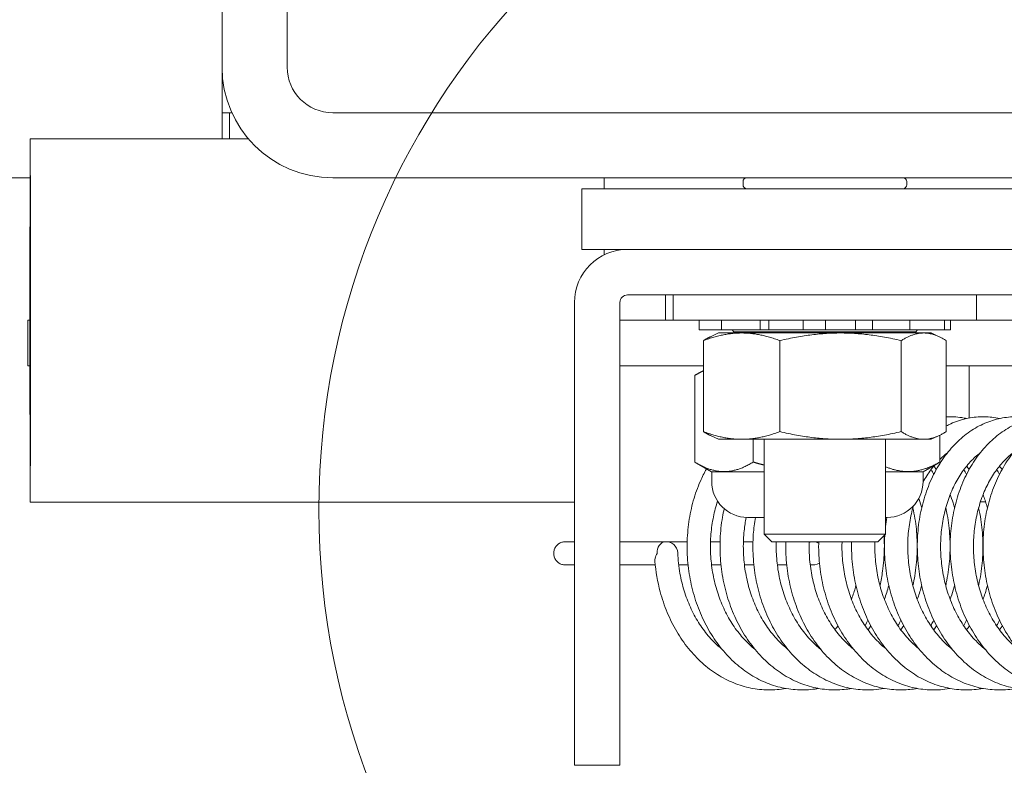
# Model space of a CAD drawing. Header units: inches. Extents: x 15 to 411, y 12 to 253.
# Tile 51 of 88: x 316.67 to 318.7, y 71.63 to 73.17. Entities that reach past the tile are written whole.
import ezdxf

# ---------------------------------------------------------------- set-up
doc = ezdxf.new("R2010")
doc.units = ezdxf.units.IN
doc.header["$LTSCALE"] = 25
doc.header["$MEASUREMENT"] = 0
doc.layers.get('0').update_dxf_attribs({"lineweight": 0})
for name, color, linetype, lineweight in [('Detail Boundary (ANSI)', 7, 'Continuous', 5), ('Dimension (ANSI)', 7, 'Continuous', 5), ('Hatch (ANSI)', 7, 'Continuous', 5), ('Visible (ANSI)', 7, 'Continuous', 5)]:
    doc.layers.add(name, color=color, linetype=linetype, lineweight=lineweight)
doc.styles.add('ROMANS', font='tahoma.ttf')
doc.dimstyles.new('Default (ANSI)', dxfattribs={"dimscale": 25, "dimtxt": 0.07, "dimasz": 0.07, "dimexe": 0.125, "dimexo": 0.0625, "dimgap": 0.031496, "dimtad": 0, "dimtih": 1, "dimtoh": 1, "dimrnd": 1e-08, "dimzin": 0, "dimdsep": 46, "dimtxsty": 'ROMANS', "dimblk": 'Filled-1', "dimcen": 0.09, "dimdle": 0.393701, "dimclrd": 256, "dimclre": 256, "dimclrt": 256, "dimadec": 0, "dimazin": 0, "dimtfac": 0.928571, "dimtofl": 0, "dimtmove": 0, "dimatfit": 3, "dimfxl": 0, "dimtolj": 1, "dimtzin": 0, "dimlwd": -1, "dimlwe": -1, "dimarcsym": 0})

# ---------------------------------------------------------------- blocks, each defined once
blk = doc.blocks.new('Filled-1')
at = {"color": 0}
for p, q in [((0, 0), (-1, 0.1786)), ((-1, 0.1786), (-1, -0.1786)), ((-1, 0), (0, 0)), ((-1, -0.1786), (0, 0))]:
    blk.add_line(p, q, dxfattribs=at)
at = {"color": 0, "flags": 128}
blk.add_lwpolyline([(-1, -0.1786), (0, 0)], dxfattribs=at)
at = {"color": 0}
blk.add_solid([(-1, -0.1786), (0, 0), (-1, 0.1786), (-1, -0.1786)], dxfattribs=at)
blk = doc.blocks.new('*D15')
at = {"layer": 'Defpoints', "color": 0}
for p in [(319.8634, 72.9739), (317.8411, 66.8399), (329.7059, 66.8399)]:
    blk.add_point(p, dxfattribs=at)
at = {"layer": 'Dimension (ANSI)'}
for p, q in [((329.7059, 74.7239), (329.7059, 76.4739)), ((321.4259, 72.9739), (332.8309, 72.9739)), ((319.4036, 66.8399), (332.8309, 66.8399)), ((329.7059, 65.0899), (329.7059, 63.3399))]:
    blk.add_line(p, q, dxfattribs=at)
at = {"layer": 'Dimension (ANSI)', "xscale": 1.75000000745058, "yscale": 1.75000000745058, "zscale": 1.75000000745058}
for p, rotation in [((329.7059, 72.9739), 270), ((329.7059, 66.8399), 90)]:
    blk.add_blockref('Filled-1', p, dxfattribs=dict(at, rotation=rotation))
at = {"layer": 'Dimension (ANSI)', "insert": (329.7059, 69.9069), "char_height": 1.75, "attachment_point": 5, "style": 'ROMANS'}
blk.add_mtext('\\A1;6.1', dxfattribs=at)
blk = doc.blocks.new('*D31')
at = {"layer": 'Defpoints', "color": 0}
for p in [(317.0911, 86.2008), (317.0911, 73.6121), (320.0911, 72.7461)]:
    blk.add_point(p, dxfattribs=at)
at = {"layer": 'Dimension (ANSI)'}
for p, q in [((317.0911, 75.1746), (317.0911, 89.3258)), ((320.0911, 74.3086), (320.0911, 89.3258)), ((315.3411, 86.2008), (313.5911, 86.2008)), ((321.8411, 86.2008), (324.6878, 86.2008))]:
    blk.add_line(p, q, dxfattribs=at)
at = {"layer": 'Dimension (ANSI)', "xscale": 1.75000000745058, "yscale": 1.75000000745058, "zscale": 1.75000000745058}
blk.add_blockref('Filled-1', (317.0911, 86.2008), dxfattribs=at)
at = {"layer": 'Dimension (ANSI)', "xscale": 1.75000000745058, "yscale": 1.75000000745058, "zscale": 1.75000000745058, "rotation": 180}
blk.add_blockref('Filled-1', (320.0911, 86.2008), dxfattribs=at)
at = {"layer": 'Dimension (ANSI)', "insert": (327.7047, 86.2008), "char_height": 1.75, "attachment_point": 5, "style": 'ROMANS'}
blk.add_mtext('\\A1;3.00', dxfattribs=at)
blk = doc.blocks.new('2dDetail0')
at = {"layer": 'Detail Boundary (ANSI)'}
blk.add_circle((12.753708, 2.886249), 0.062093, dxfattribs=at)

msp = doc.modelspace()

# ---------------------------------------------------------------- hatches: boundary and pattern name
at = {"layer": 'Hatch (ANSI)'}
h = msp.add_hatch(dxfattribs=at)
h.set_pattern_fill('ANSI31', color=256, scale=25, style=0)
edge = h.paths.add_edge_path()
edge.add_ellipse((246.56885, 72.74612), major_axis=(0, 0.22775), ratio=1, start_angle=0, end_angle=90)
edge.add_line((246.3411, 72.74612), (246.3411, 61.13912))
edge.add_ellipse((246.63135, 61.13912), major_axis=(-0.29025, 0), ratio=1, start_angle=0, end_angle=90)
edge.add_line((246.63135, 60.84887), (319.80085, 60.84887))
edge.add_ellipse((319.80085, 61.13912), major_axis=(0, -0.29025), ratio=1, start_angle=0, end_angle=90)
edge.add_line((320.0911, 61.13912), (320.0911, 72.74612))
edge.add_ellipse((319.86335, 72.74612), major_axis=(0.22775, 0), ratio=1, start_angle=0, end_angle=90)
edge.add_line((319.86335, 72.97387), (317.31885, 72.97387))
edge.add_ellipse((317.31885, 73.06762), major_axis=(0, -0.09375), ratio=1, start_angle=270, end_angle=360, ccw=False)
edge.add_line((317.2251, 73.06762), (317.2251, 73.61212))
edge.add_ellipse((317.31885, 73.61212), major_axis=(-0.09375, 0), ratio=1, start_angle=270, end_angle=360, ccw=False)
edge.add_line((317.31885, 73.70587), (317.7161, 73.70587))
edge.add_line((317.7161, 73.70587), (317.7161, 73.83987))
edge.add_line((317.7161, 73.83987), (317.31885, 73.83987))
edge.add_ellipse((317.31885, 73.61212), major_axis=(0, 0.22775), ratio=1, start_angle=0, end_angle=90)
edge.add_line((317.0911, 73.61212), (317.0911, 73.06762))
edge.add_ellipse((317.31885, 73.06762), major_axis=(-0.22775, 0), ratio=1, start_angle=0, end_angle=90)
edge.add_line((317.31885, 72.83987), (319.86335, 72.83987))
edge.add_ellipse((319.86335, 72.74612), major_axis=(0, 0.09375), ratio=1, start_angle=270, end_angle=360, ccw=False)
edge.add_line((319.9571, 72.74612), (319.9571, 61.13912))
edge.add_ellipse((319.80085, 61.13912), major_axis=(0.15625, 0), ratio=1, start_angle=270, end_angle=360, ccw=False)
edge.add_line((319.80085, 60.98287), (300.41953, 60.98287))
edge.add_line((300.41953, 60.98287), (300.24275, 60.98287))
edge.add_line((300.24275, 60.98287), (294.93945, 60.98287))
edge.add_line((294.93945, 60.98287), (294.76267, 60.98287))
edge.add_line((294.76267, 60.98287), (272.54453, 60.98287))
edge.add_line((272.54453, 60.98287), (272.36775, 60.98287))
edge.add_line((272.36775, 60.98287), (267.06445, 60.98287))
edge.add_line((267.06445, 60.98287), (266.88767, 60.98287))
edge.add_line((266.88767, 60.98287), (246.63135, 60.98287))
edge.add_ellipse((246.63135, 61.13912), major_axis=(0, -0.15625), ratio=1, start_angle=270, end_angle=360, ccw=False)
edge.add_line((246.4751, 61.13912), (246.4751, 72.74612))
edge.add_ellipse((246.56885, 72.74612), major_axis=(-0.09375, 0), ratio=1, start_angle=270, end_angle=360, ccw=False)
edge.add_line((246.56885, 72.83987), (247.86335, 72.83987))
edge.add_ellipse((247.86335, 73.06762), major_axis=(0, -0.22775), ratio=1, start_angle=0, end_angle=90)
edge.add_line((248.0911, 73.06762), (248.0911, 73.61212))
edge.add_ellipse((247.86335, 73.61212), major_axis=(0.22775, 0), ratio=1, start_angle=0, end_angle=90)
edge.add_line((247.86335, 73.83987), (247.4661, 73.83987))
edge.add_line((247.4661, 73.83987), (247.4661, 73.70587))
edge.add_line((247.4661, 73.70587), (247.86335, 73.70587))
edge.add_ellipse((247.86335, 73.61212), major_axis=(0, 0.09375), ratio=1, start_angle=270, end_angle=360, ccw=False)
edge.add_line((247.9571, 73.61212), (247.9571, 73.06762))
edge.add_ellipse((247.86335, 73.06762), major_axis=(0.09375, 0), ratio=1, start_angle=270, end_angle=360, ccw=False)
edge.add_line((247.86335, 72.97387), (247.48835, 72.97387))
edge.add_line((247.48835, 72.97387), (246.86335, 72.97387))
edge.add_line((246.86335, 72.97387), (246.56885, 72.97387))

# ---------------------------------------------------------------- linework, layer by layer
at = {"layer": 'Visible (ANSI)'}
for p, q in [((317.0911, 73.61212), (317.0911, 73.06762)), ((317.2251, 73.06762), (317.2251, 73.61212)), ((317.0911, 73.06762), (317.0911, 72.91973)), ((317.0911, 72.97387), (317.10673, 72.97387)), ((317.10673, 72.97387), (317.11129, 72.97387)), ((317.10673, 72.91973), (317.10673, 72.97387)), ((319.86335, 72.97387), (317.31885, 72.97387)), ((316.69616, 72.91973), (317.14565, 72.91973)), ((316.69586, 72.83987), (316.65749, 72.83987)), ((317.31885, 72.83987), (319.86335, 72.83987)), ((318.1636, 72.82537), (318.1636, 72.83187)), ((318.5006, 72.82537), (318.5006, 72.83187)), ((317.8321, 72.81737), (317.8321, 72.69237)), ((319.5821, 72.81737), (317.8321, 72.81737)), ((317.8321, 72.69237), (319.5821, 72.69237)), ((319.5666, 72.69237), (317.92595, 72.69237)), ((317.92595, 72.59862), (319.5666, 72.59862)), ((318.0041, 72.54662), (318.0041, 72.59862)), ((318.0196, 72.59862), (318.0196, 72.54662)), ((318.6446, 72.59862), (318.6446, 72.54662)), ((317.8166, 71.81737), (317.8166, 72.58302)), ((317.91035, 72.58302), (317.91035, 71.81737)), ((316.6916, 72.54662), (316.69568, 72.54662)), ((316.6916, 72.54662), (316.6916, 72.45287)), ((317.91035, 72.54662), (318.0196, 72.54662)), ((318.6446, 72.54662), (318.0196, 72.54662)), ((318.07361, 72.54662), (318.07361, 72.52662)), ((318.11952, 72.54662), (318.11952, 72.52662)), ((318.1988, 72.54662), (318.1988, 72.52662)), ((318.21703, 72.54662), (318.21703, 72.52662)), ((318.28717, 72.54662), (318.28717, 72.52662)), ((318.33318, 72.52662), (318.33318, 72.54662)), ((318.39485, 72.54662), (318.39485, 72.52662)), ((318.43006, 72.52662), (318.43006, 72.54662)), ((318.50726, 72.54662), (318.50726, 72.52662)), ((318.5781, 72.54662), (318.5781, 72.52662)), ((318.59059, 72.54662), (318.59059, 72.52662)), ((318.6446, 72.54662), (318.7696, 72.54662)), ((318.07383, 72.52662), (318.07361, 72.52662)), ((318.07383, 72.52662), (318.07604, 72.52662)), ((318.09876, 72.52662), (318.07604, 72.52662)), ((318.09876, 72.52662), (318.11952, 72.52662)), ((318.12386, 72.52662), (318.11952, 72.52662)), ((318.12386, 72.52662), (318.13319, 72.52662)), ((318.16129, 72.52662), (318.13319, 72.52662)), ((318.14461, 72.52288), (318.14114, 72.52662)), ((318.16129, 72.52662), (318.1988, 72.52662)), ((318.21703, 72.52662), (318.1988, 72.52662)), ((318.22969, 72.52662), (318.21703, 72.52662)), ((318.22969, 72.52662), (318.24364, 72.52662)), ((318.26959, 72.52662), (318.24364, 72.52662)), ((318.26959, 72.52662), (318.28717, 72.52662)), ((318.33318, 72.52662), (318.28717, 72.52662)), ((318.33318, 72.52662), (318.34023, 72.52662)), ((318.36296, 72.52662), (318.34023, 72.52662)), ((318.36296, 72.52662), (318.3778, 72.52662)), ((318.39485, 72.52662), (318.3778, 72.52662)), ((318.43006, 72.52662), (318.39485, 72.52662)), ((318.43006, 72.52662), (318.45986, 72.52662)), ((318.48796, 72.52662), (318.45986, 72.52662)), ((318.48796, 72.52662), (318.4997, 72.52662)), ((318.50726, 72.52662), (318.4997, 72.52662)), ((318.50726, 72.52662), (318.54525, 72.52662)), ((318.51959, 72.52288), (318.52306, 72.52662)), ((318.5712, 72.52662), (318.54525, 72.52662)), ((318.5712, 72.52662), (318.57671, 72.52662)), ((318.5781, 72.52662), (318.57671, 72.52662)), ((318.59059, 72.52662), (318.5781, 72.52662)), ((318.11335, 72.52022), (318.09687, 72.51254)), ((318.55085, 72.52022), (318.11335, 72.52022)), ((318.51959, 72.52288), (318.14461, 72.52288)), ((318.14461, 72.52022), (318.14461, 72.52288)), ((318.51959, 72.52022), (318.51959, 72.52288)), ((318.55085, 72.52022), (318.56733, 72.51254)), ((318.0822, 72.50441), (318.0822, 72.31703)), ((318.23936, 72.50441), (318.23936, 72.31703)), ((318.48926, 72.50441), (318.48926, 72.31703)), ((318.582, 72.31703), (318.582, 72.50441)), ((316.6957, 72.45287), (316.6916, 72.45287)), ((318.0822, 72.45287), (317.91035, 72.45287)), ((318.83061, 72.45287), (318.582, 72.45287)), ((318.6291, 72.45287), (318.6291, 72.345)), ((318.06411, 72.43271), (318.06411, 72.25429)), ((318.0822, 72.4432), (318.06756, 72.43475)), ((318.11335, 72.30122), (318.09687, 72.30891)), ((318.55085, 72.30122), (318.56733, 72.30891)), ((318.56909, 72.30975), (318.56909, 72.25429)), ((318.55085, 72.30122), (318.11335, 72.30122)), ((318.1848, 72.30122), (318.1848, 72.25429)), ((318.2071, 72.10557), (318.2071, 72.30122)), ((318.4571, 72.10557), (318.4571, 72.30122)), ((318.09896, 72.23412), (318.06756, 72.25225)), ((318.53424, 72.23412), (318.56564, 72.25225)), ((318.09896, 72.23412), (318.2071, 72.23412)), ((318.09917, 72.21437), (318.09917, 72.23412)), ((318.4571, 72.23412), (318.53424, 72.23412)), ((318.53417, 72.21437), (318.53417, 72.23412)), ((318.6291, 72.23924), (318.6291, 72.23889)), ((316.69616, 72.1717), (317.8166, 72.1717)), ((318.66298, 72.17262), (318.65242, 72.17262)), ((318.2071, 72.14037), (318.17317, 72.14037)), ((318.46017, 72.14037), (318.4571, 72.14037)), ((318.2071, 72.10557), (318.4571, 72.10557)), ((318.2228, 72.08987), (318.2071, 72.10557)), ((318.4414, 72.08987), (318.4571, 72.10557)), ((317.79789, 72.09032), (317.8166, 72.09032)), ((318.00362, 72.09032), (317.91035, 72.09032)), ((318.00671, 72.09032), (318.04869, 72.09032)), ((318.09671, 72.09032), (318.11639, 72.09032)), ((318.16441, 72.09032), (318.18408, 72.09032)), ((318.4414, 72.08987), (318.2228, 72.08987)), ((317.8166, 72.04242), (317.79789, 72.04242)), ((317.98288, 72.04242), (317.91035, 72.04242)), ((318.05057, 72.04242), (318.03119, 72.04242)), ((318.11826, 72.04242), (318.09888, 72.04242)), ((318.18595, 72.04242), (318.16657, 72.04242)), ((318.25365, 72.04242), (318.23426, 72.04242)), ((318.30808, 72.04242), (318.30195, 72.04242)), ((317.8166, 71.62987), (317.8166, 71.81737)), ((317.91035, 71.81737), (317.91035, 71.62987)), ((317.8166, 71.62987), (317.91035, 71.62987))]:
    msp.add_line(p, q, dxfattribs=at)
for centre, radius, start, end in [((317.31885, 73.06762), 0.22775, 180, 270), ((317.31885, 73.06762), 0.09375, 180, 270), ((318.1716, 72.83187), 0.008, 90, 180), ((318.4926, 72.83187), 0.008, 0, 90), ((318.1716, 72.82537), 0.008, 180, 270), ((318.4926, 72.82537), 0.008, 270, 0), ((317.92595, 72.58302), 0.10935, 90, 180), ((317.92595, 72.58302), 0.0156, 90, 180), ((318.17317, 72.21437), 0.074, 180, 270), ((318.46017, 72.21437), 0.074, 270, 0), ((318.00517, 72.06637), 0.024, 2.39814, 95.67045)]:
    msp.add_arc(centre, radius, start, end, dxfattribs=at)
for major_axis in [(0, -0.37402), (0, -0.16142)]:
    msp.add_ellipse((316.69616, 72.54571), major_axis=major_axis, ratio=0.0012735, dxfattribs=at)
for centre, major_axis, ratio, start_param, end_param in [((317.87726, 72.54571), (0, -0.37402), 0.0012735, 2.383762, 2.475896), ((317.87726, 72.54571), (0, -0.37402), 0.0012735, 1.9413366, 1.9737294), ((318.00517, 72.06637), (-0.00237, 0.02388), 0.7588299, 0, 1.4955923), ((318.30808, 72.06637), (0, 0.02395), 0.9852971, 0.1942101, 0.3610679), ((318.30808, 72.06637), (0, 0.02395), 0.9852971, 5.7832316, 6.0889752), ((318.30808, 72.06637), (0, 0.02395), 0.9852971, 2.8743649, 3.7183163)]:
    msp.add_ellipse(centre, major_axis=major_axis, ratio=ratio, start_param=start_param, end_param=end_param, dxfattribs=at)
for points, weights in [([(318.0822, 72.50441), (318.16078, 72.53387), (318.23936, 72.50441)], [1, 1.15470053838, 1]), ([(318.09687, 72.51254), (318.0898, 72.50924), (318.0822, 72.50441)], [1.03838962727, 1.02245385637, 1]), ([(318.23936, 72.50441), (318.36431, 72.53387), (318.48926, 72.50441)], [1, 1.15470053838, 1]), ([(318.48926, 72.50441), (318.53563, 72.53387), (318.582, 72.50441)], [1, 1.15470053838, 1]), ([(318.0822, 72.44231), (318.07346, 72.43836), (318.06411, 72.43271)], [1.03673668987, 1.02135442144, 1.00016401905]), ([(318.0822, 72.31703), (318.0898, 72.31221), (318.09687, 72.30891)], [1, 1.02245385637, 1.03838962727]), ([(318.23936, 72.31703), (318.16078, 72.28758), (318.0822, 72.31703)], [1, 1.15470053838, 1]), ([(318.48926, 72.31703), (318.36431, 72.28758), (318.23936, 72.31703)], [1, 1.15470053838, 1]), ([(318.582, 72.31703), (318.53563, 72.28758), (318.48926, 72.31703)], [1, 1.15470053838, 1]), ([(318.06411, 72.25429), (318.12446, 72.21786), (318.1848, 72.25429)], [1.00014442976, 1.1547635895, 1.00014440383]), ([(318.1848, 72.25429), (318.19618, 72.251), (318.2071, 72.2483)], [1.00014440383, 1.0123714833, 1.02266476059]), ([(318.4571, 72.24471), (318.51119, 72.22225), (318.56909, 72.25429)], [1.03662795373, 1.13363447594, 1.00014440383]), ([(318.56909, 72.25429), (318.56735, 72.25324), (318.56564, 72.25225)], [1.00014440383, 1.0040133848, 1.00768874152])]:
    msp.add_rational_spline(points, weights, degree=2, dxfattribs=at)
for points, knots in [([(318.79309, 71.78816), (318.78493, 71.78669), (318.77671, 71.78575), (318.75639, 71.78476), (318.74427, 71.78533), (318.72026, 71.78877), (318.70837, 71.79164), (318.68502, 71.79962), (318.67357, 71.80475), (318.65136, 71.81718), (318.64061, 71.8245), (318.62006, 71.84116), (318.61028, 71.85054), (318.59195, 71.87109), (318.58342, 71.88229), (318.56784, 71.9062), (318.5608, 71.91892), (318.54839, 71.94554), (318.54303, 71.95944), (318.5341, 71.98804), (318.53053, 72.00273), (318.52528, 72.03255), (318.52359, 72.04766), (318.5221, 72.07792), (318.52231, 72.09307), (318.52461, 72.12301), (318.5267, 72.13781), (318.53271, 72.16669), (318.53663, 72.18076), (318.54619, 72.20783), (318.55183, 72.22081), (318.56471, 72.24534), (318.57193, 72.25689), (318.58776, 72.27819), (318.59635, 72.28795), (318.61463, 72.3054), (318.62431, 72.3131), (318.64442, 72.32621), (318.65484, 72.33165), (318.67609, 72.34015), (318.6869, 72.34325), (318.70864, 72.3471), (318.71955, 72.34789), (318.74011, 72.34723), (318.74975, 72.34602), (318.75924, 72.34394)], [29.7013189, 29.7013189, 29.7013189, 29.7013189, 29.8061206, 29.8061206, 29.9595249, 29.9595249, 30.1132972, 30.1132972, 30.2687587, 30.2687587, 30.4266468, 30.4266468, 30.5869829, 30.5869829, 30.7492716, 30.7492716, 30.9128479, 30.9128479, 31.0771426, 31.0771426, 31.2417796, 31.2417796, 31.4065561, 31.4065561, 31.5713803, 31.5713803, 31.7362026, 31.7362026, 31.9009433, 31.9009433, 32.0654059, 32.0654059, 32.229167, 32.229167, 32.3914735, 32.3914735, 32.5512728, 32.5512728, 32.7075704, 32.7075704, 32.8601059, 32.8601059, 33.0098474, 33.0098474, 33.1427266, 33.1427266, 33.1427266, 33.1427266]), ([(318.582, 72.34742), (318.5926, 72.34796), (318.60324, 72.34742), (318.61714, 72.3453), (318.62051, 72.34468), (318.62386, 72.34394)], [45.51639052, 45.51639052, 45.51639052, 45.51639052, 45.6622271, 45.6622271, 45.70908596, 45.70908596, 45.70908596, 45.70908596]), ([(318.582, 72.32864), (318.58504, 72.33022), (318.5881, 72.33171), (318.60161, 72.33779), (318.61236, 72.34138), (318.63404, 72.34621), (318.64496, 72.34749), (318.66672, 72.34774), (318.67756, 72.34674), (318.68934, 72.34441), (318.69045, 72.34418), (318.69155, 72.34394)], [38.91243316, 38.91243316, 38.91243316, 38.91243316, 38.95808351, 38.95808351, 39.1113761, 39.1113761, 39.26156651, 39.26156651, 39.41048612, 39.41048612, 39.42590749, 39.42590749, 39.42590749, 39.42590749]), ([(318.86078, 71.78816), (318.8501, 71.78623), (318.8393, 71.78522), (318.81641, 71.78503), (318.80433, 71.78609), (318.78042, 71.79049), (318.7686, 71.79384), (318.74545, 71.80277), (318.73413, 71.80838), (318.71222, 71.82172), (318.70165, 71.82949), (318.68152, 71.84701), (318.67198, 71.85679), (318.6542, 71.8781), (318.64596, 71.88965), (318.63102, 71.91419), (318.62432, 71.92719), (318.61262, 71.95429), (318.60763, 71.96839), (318.59946, 71.9973), (318.59629, 72.01212), (318.59182, 72.04209), (318.59053, 72.05724), (318.58985, 72.0875), (318.59046, 72.10261), (318.59355, 72.13239), (318.59603, 72.14706), (318.60281, 72.17562), (318.6071, 72.1895), (318.61739, 72.21608), (318.62338, 72.2288), (318.63691, 72.2527), (318.64444, 72.26389), (318.66083, 72.28443), (318.66968, 72.29378), (318.6884, 72.31034), (318.69826, 72.31758), (318.71868, 72.32973), (318.72921, 72.33468), (318.75061, 72.34219), (318.76147, 72.34481), (318.78323, 72.34769), (318.79414, 72.348), (318.81235, 72.34661), (318.81968, 72.34553), (318.82694, 72.34394)], [23.4181248, 23.4181248, 23.4181248, 23.4181248, 23.5553629, 23.5553629, 23.7087193, 23.7087193, 23.8627529, 23.8627529, 24.0186897, 24.0186897, 24.1771149, 24.1771149, 24.3379155, 24.3379155, 24.500531, 24.500531, 24.6643002, 24.6643002, 24.8286919, 24.8286919, 24.9933705, 24.9933705, 25.1581623, 25.1581623, 25.3229901, 25.3229901, 25.4878042, 25.4878042, 25.6525084, 25.6525084, 25.8168681, 25.8168681, 25.9803969, 25.9803969, 26.142268, 26.142268, 26.3013974, 26.3013974, 26.4568849, 26.4568849, 26.6087073, 26.6087073, 26.7580919, 26.7580919, 26.8595372, 26.8595372, 26.8595372, 26.8595372]), ([(318.92848, 71.78816), (318.92725, 71.78794), (318.92602, 71.78773), (318.91279, 71.78561), (318.90065, 71.78483), (318.87645, 71.78561), (318.86441, 71.78716), (318.84062, 71.79252), (318.82889, 71.79635), (318.80596, 71.80623), (318.79477, 71.81229), (318.77319, 71.82654), (318.76282, 71.83475), (318.74314, 71.85311), (318.73385, 71.86329), (318.71663, 71.88533), (318.7087, 71.89722), (318.69441, 71.92235), (318.68806, 71.93562), (318.67709, 71.96316), (318.67247, 71.97745), (318.66508, 72.00665), (318.6623, 72.02157), (318.65863, 72.05166), (318.65774, 72.06684), (318.65785, 72.09706), (318.65886, 72.1121), (318.66274, 72.14169), (318.66561, 72.15623), (318.67315, 72.18443), (318.67781, 72.19809), (318.6888, 72.22417), (318.69514, 72.23659), (318.70931, 72.25984), (318.71714, 72.27067), (318.73407, 72.29041), (318.74316, 72.29934), (318.7623, 72.315), (318.77233, 72.32177), (318.79301, 72.33294), (318.80363, 72.3374), (318.81983, 72.34231), (318.8252, 72.34365), (318.83061, 72.3447)], [17.1349353, 17.1349353, 17.1349353, 17.1349353, 17.1506928, 17.1506928, 17.3045683, 17.3045683, 17.4579449, 17.4579449, 17.6122958, 17.6122958, 17.7687342, 17.7687342, 17.9276906, 17.9276906, 18.0889292, 18.0889292, 18.2518412, 18.2518412, 18.4157796, 18.4157796, 18.5802535, 18.5802535, 18.7449661, 18.7449661, 18.9097699, 18.9097699, 19.0745994, 19.0745994, 19.2394014, 19.2394014, 19.4040591, 19.4040591, 19.5682945, 19.5682945, 19.731554, 19.731554, 19.8929399, 19.8929399, 20.0513565, 20.0513565, 20.2060313, 20.2060313, 20.2814427, 20.2814427, 20.2814427, 20.2814427]), ([(318.56909, 72.26016), (318.56937, 72.26043), (318.56965, 72.26071), (318.5746, 72.26552), (318.57942, 72.26967), (318.58436, 72.27343)], [38.66013344, 38.66013344, 38.66013344, 38.66013344, 38.66650471, 38.66650471, 38.77313831, 38.77313831, 38.77313831, 38.77313831]), ([(318.66152, 71.86934), (318.65522, 71.87439), (318.64912, 71.87994), (318.63567, 71.89377), (318.6285, 71.90237), (318.61526, 71.92087), (318.60918, 71.93075), (318.59826, 71.95158), (318.5934, 71.96251), (318.58503, 71.98518), (318.5815, 71.99691), (318.57587, 72.02086), (318.57376, 72.03309), (318.57099, 72.05773), (318.57034, 72.07014), (318.57049, 72.09482), (318.5713, 72.1071), (318.57433, 72.13117), (318.57656, 72.14298), (318.58234, 72.16582), (318.5859, 72.17686), (318.59422, 72.19788), (318.59899, 72.20787), (318.60958, 72.22657), (318.61541, 72.23527), (318.62796, 72.25122), (318.63468, 72.25845), (318.64509, 72.26789), (318.64854, 72.27076), (318.65205, 72.27342)], [30.4209986, 30.4209986, 30.4209986, 30.4209986, 30.5427592, 30.5427592, 30.700827, 30.700827, 30.8573845, 30.8573845, 31.013163, 31.013163, 31.1685961, 31.1685961, 31.3239031, 31.3239031, 31.4791705, 31.4791705, 31.6344177, 31.6344177, 31.7896523, 31.7896523, 31.9449287, 31.9449287, 32.1004274, 32.1004274, 32.256572, 32.256572, 32.4141974, 32.4141974, 32.4899501, 32.4899501, 32.4899501, 32.4899501]), ([(318.72921, 71.86934), (318.72131, 71.87567), (318.71373, 71.88279), (318.69914, 71.89873), (318.69217, 71.9076), (318.67936, 71.92659), (318.67351, 71.9367), (318.66307, 71.95792), (318.65846, 71.96903), (318.65061, 71.99199), (318.64735, 72.00384), (318.64227, 72.02798), (318.64044, 72.04027), (318.63824, 72.06497), (318.63787, 72.07738), (318.63859, 72.10199), (318.63968, 72.1142), (318.64326, 72.13809), (318.64576, 72.14977), (318.65205, 72.1723), (318.65586, 72.18315), (318.66465, 72.20376), (318.66964, 72.21351), (318.68063, 72.2317), (318.68665, 72.24013), (318.69954, 72.2555), (318.70642, 72.26243), (318.71562, 72.2702), (318.71767, 72.27185), (318.71974, 72.27343)], [24.1378072, 24.1378072, 24.1378072, 24.1378072, 24.2905281, 24.2905281, 24.4482285, 24.4482285, 24.6045872, 24.6045872, 24.7602724, 24.7602724, 24.9156689, 24.9156689, 25.0709643, 25.0709643, 25.2262274, 25.2262274, 25.381471, 25.381471, 25.5367068, 25.5367068, 25.6920067, 25.6920067, 25.8475878, 25.8475878, 26.0039392, 26.0039392, 26.1619985, 26.1619985, 26.2067706, 26.2067706, 26.2067706, 26.2067706]), ([(318.53415, 72.21279), (318.53909, 72.22198), (318.54452, 72.23057), (318.55267, 72.2416), (318.55504, 72.24463), (318.55748, 72.24754)], [38.35938616, 38.35938616, 38.35938616, 38.35938616, 38.50925918, 38.50925918, 38.5687269, 38.5687269, 38.5687269, 38.5687269]), ([(318.69155, 72.24595), (318.6916, 72.24589), (318.69165, 72.24583), (318.69347, 72.2436), (318.6952, 72.24137), (318.6969, 72.23909)], [46.265016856, 46.265016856, 46.265016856, 46.265016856, 46.266254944, 46.266254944, 46.30981594, 46.30981594, 46.30981594, 46.30981594]), ([(318.31924, 71.78816), (318.31681, 71.78772), (318.31438, 71.78733), (318.29991, 71.78529), (318.28777, 71.78475), (318.2636, 71.78599), (318.25157, 71.78777), (318.22786, 71.79359), (318.21617, 71.79765), (318.19335, 71.80797), (318.18223, 71.81425), (318.16082, 71.82893), (318.15053, 71.83734), (318.13108, 71.8561), (318.12192, 71.86646), (318.10497, 71.88884), (318.09719, 71.90088), (318.08322, 71.92629), (318.07703, 71.93967), (318.06641, 71.96742), (318.06197, 71.98178), (318.05494, 72.01111), (318.05235, 72.02607), (318.04906, 72.05621), (318.04836, 72.07139), (318.04886, 72.10158), (318.05005, 72.11659), (318.05431, 72.14607), (318.05736, 72.16054), (318.06525, 72.18856), (318.07008, 72.20211), (318.07958, 72.22375), (318.08377, 72.23217), (318.08833, 72.24026)], [73.6836051, 73.6836051, 73.6836051, 73.6836051, 73.7148338, 73.7148338, 73.8685933, 73.8685933, 74.0220033, 74.0220033, 74.1765228, 74.1765228, 74.3332063, 74.3332063, 74.4924108, 74.4924108, 74.6538475, 74.6538475, 74.8168897, 74.8168897, 74.9809005, 74.9809005, 75.1454087, 75.1454087, 75.3101353, 75.3101353, 75.4749439, 75.4749439, 75.6397734, 75.6397734, 75.804568, 75.804568, 75.9691996, 75.9691996, 76.0800007, 76.0800007, 76.0800007, 76.0800007]), ([(318.59001, 72.18724), (318.59215, 72.18184), (318.59413, 72.17629), (318.59706, 72.16712), (318.59811, 72.16357), (318.5991, 72.15998)], [59.16184144, 59.16184144, 59.16184144, 59.16184144, 59.2417197, 59.2417197, 59.29110263, 59.29110263, 59.29110263, 59.29110263]), ([(318.6577, 72.18724), (318.66065, 72.17979), (318.6633, 72.17207), (318.66602, 72.16275), (318.66641, 72.16137), (318.66679, 72.15998)], [52.87865685, 52.87865685, 52.87865685, 52.87865685, 52.98881313, 52.98881313, 53.0079172, 53.0079172, 53.0079172, 53.0079172]), ([(318.18767, 71.86934), (318.18438, 71.87198), (318.18114, 71.87476), (318.17003, 71.88493), (318.16248, 71.89302), (318.14845, 71.91057), (318.14196, 71.92001), (318.13017, 71.94004), (318.12486, 71.95062), (318.11553, 71.97268), (318.11151, 71.98415), (318.10486, 72.0077), (318.10223, 72.01978), (318.09841, 72.04425), (318.09723, 72.05663), (318.09632, 72.08137), (318.0966, 72.09373), (318.09859, 72.11811), (318.10031, 72.13012), (318.10498, 72.15281), (318.10785, 72.16352), (318.11128, 72.17381)], [74.4032904, 74.4032904, 74.4032904, 74.4032904, 74.4670222, 74.4670222, 74.6258851, 74.6258851, 74.7828894, 74.7828894, 74.9388869, 74.9388869, 75.0944108, 75.0944108, 75.2497482, 75.2497482, 75.4050255, 75.4050255, 75.5602797, 75.5602797, 75.7155164, 75.7155164, 75.8617903, 75.8617903, 75.8617903, 75.8617903]), ([(318.59383, 71.86934), (318.58914, 71.8731), (318.58455, 71.87714), (318.57233, 71.88896), (318.56495, 71.89729), (318.55128, 71.91529), (318.54498, 71.92494), (318.53359, 71.94535), (318.52849, 71.9561), (318.5196, 71.97844), (318.51581, 71.99004), (318.50963, 72.01379), (318.50724, 72.02594), (318.50391, 72.0505), (318.50297, 72.0629), (318.50255, 72.08763), (318.50308, 72.09995), (318.50556, 72.1242), (318.50751, 72.13612), (318.5114, 72.1532), (318.51281, 72.15864), (318.51436, 72.16398)], [36.7041825, 36.7041825, 36.7041825, 36.7041825, 36.7948938, 36.7948938, 36.9533693, 36.9533693, 37.1101532, 37.1101532, 37.2660412, 37.2660412, 37.421519, 37.421519, 37.5768406, 37.5768406, 37.7321129, 37.7321129, 37.8873639, 37.8873639, 38.042599, 38.042599, 38.1167013, 38.1167013, 38.1167013, 38.1167013]), ([(318.52532, 72.17928), (318.52559, 72.17853), (318.52585, 72.17778), (318.52805, 72.17146), (318.52981, 72.16578), (318.53141, 72.15998)], [65.483791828, 65.483791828, 65.483791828, 65.483791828, 65.494612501, 65.494612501, 65.57428942, 65.57428942, 65.57428942, 65.57428942]), ([(318.38693, 71.78816), (318.38197, 71.78727), (318.37698, 71.78657), (318.35993, 71.78486), (318.34779, 71.78481), (318.32368, 71.78703), (318.3117, 71.78929), (318.28814, 71.79606), (318.27655, 71.8006), (318.25398, 71.81185), (318.24302, 71.8186), (318.22197, 71.83416), (318.2119, 71.84301), (318.19293, 71.86257), (318.18404, 71.87331), (318.16768, 71.89639), (318.16022, 71.90874), (318.14693, 71.9347), (318.14111, 71.94832), (318.13123, 71.97646), (318.12717, 71.99099), (318.12092, 72.02055), (318.11873, 72.03559), (318.11624, 72.06581), (318.11594, 72.08098), (318.11723, 72.11108), (318.11883, 72.12601), (318.12237, 72.14658), (318.12354, 72.15248), (318.12487, 72.15831)], [67.4004274, 67.4004274, 67.4004274, 67.4004274, 67.4642088, 67.4642088, 67.6177701, 67.6177701, 67.7712994, 67.7712994, 67.9262092, 67.9262092, 68.0834199, 68.0834199, 68.2431366, 68.2431366, 68.4049689, 68.4049689, 68.5682646, 68.5682646, 68.7324128, 68.7324128, 68.8969845, 68.8969845, 69.0617361, 69.0617361, 69.226553, 69.226553, 69.3913809, 69.3913809, 69.4584419, 69.4584419, 69.4584419, 69.4584419]), ([(318.25537, 71.86934), (318.25046, 71.87327), (318.24567, 71.87751), (318.23328, 71.8896), (318.22593, 71.89796), (318.21232, 71.91603), (318.20605, 71.92571), (318.19471, 71.94617), (318.18965, 71.95695), (318.18083, 71.97934), (318.17707, 71.99095), (318.17096, 72.01473), (318.16861, 72.0269), (318.16535, 72.05146), (318.16445, 72.06387), (318.16411, 72.08859), (318.16468, 72.10091), (318.16693, 72.1223), (318.16833, 72.13146), (318.17013, 72.14044)], [68.1201076, 68.1201076, 68.1201076, 68.1201076, 68.2149785, 68.2149785, 68.3733971, 68.3733971, 68.530149, 68.530149, 68.6860214, 68.6860214, 68.8414926, 68.8414926, 68.9968121, 68.9968121, 69.1520837, 69.1520837, 69.3073342, 69.3073342, 69.4262939, 69.4262939, 69.4262939, 69.4262939]), ([(318.45463, 71.78816), (318.44713, 71.78681), (318.43958, 71.7859), (318.41994, 71.78474), (318.40782, 71.78518), (318.38379, 71.78836), (318.37188, 71.79111), (318.34848, 71.79884), (318.337, 71.80385), (318.31471, 71.81603), (318.30391, 71.82323), (318.28326, 71.83967), (318.27341, 71.84894), (318.25495, 71.86929), (318.24634, 71.88039), (318.2306, 71.90413), (318.22347, 71.91678), (318.21088, 71.94327), (318.20542, 71.95711), (318.19628, 71.98561), (318.19262, 72.00028), (318.18716, 72.03004), (318.18536, 72.04514), (318.18367, 72.0754), (318.18377, 72.09055), (318.18563, 72.11728), (318.18703, 72.12892), (318.18899, 72.14037)], [61.1172462, 61.1172462, 61.1172462, 61.1172462, 61.2135172, 61.2135172, 61.3669455, 61.3669455, 61.520659, 61.520659, 61.6760008, 61.6760008, 61.8337475, 61.8337475, 61.9939576, 61.9939576, 62.1561553, 62.1561553, 62.3196766, 62.3196766, 62.4839432, 62.4839432, 62.6485678, 62.6485678, 62.8133397, 62.8133397, 62.9781627, 62.9781627, 63.1072234, 63.1072234, 63.1072234, 63.1072234]), ([(318.51323, 72.15998), (318.51364, 72.15823), (318.51403, 72.15648), (318.51752, 72.14033), (318.51971, 72.12557), (318.52223, 72.09568), (318.52255, 72.08054), (318.52128, 72.05028), (318.5197, 72.03514), (318.51604, 72.01347), (318.51471, 72.00676), (318.51319, 72.00012)], [71.90681626, 71.90681626, 71.90681626, 71.90681626, 71.92693197, 71.92693197, 72.09166367, 72.09166367, 72.25648404, 72.25648404, 72.42130943, 72.42130943, 72.49566976, 72.49566976, 72.49566976, 72.49566976]), ([(318.58092, 72.15998), (318.58203, 72.15522), (318.58304, 72.15041), (318.58667, 72.13103), (318.58847, 72.11616), (318.59019, 72.08612), (318.59011, 72.07095), (318.58805, 72.0407), (318.58607, 72.02562), (318.58245, 72.00721), (318.58169, 72.00366), (318.58089, 72.00012)], [65.62363036, 65.62363036, 65.62363036, 65.62363036, 65.67850583, 65.67850583, 65.84326775, 65.84326775, 66.00809382, 66.00809382, 66.17291421, 66.17291421, 66.21248394, 66.21248394, 66.21248394, 66.21248394]), ([(318.64861, 72.15998), (318.65043, 72.1522), (318.65197, 72.1443), (318.65557, 72.12165), (318.65698, 72.10668), (318.65791, 72.07653), (318.65742, 72.06135), (318.65456, 72.03116), (318.65218, 72.01615), (318.64877, 72.00097), (318.64868, 72.00055), (318.64858, 72.00012)], [59.34044456, 59.34044456, 59.34044456, 59.34044456, 59.43008946, 59.43008946, 59.59487435, 59.59487435, 59.7597033, 59.7597033, 59.92451662, 59.92451662, 59.9292985, 59.9292985, 59.9292985, 59.9292985]), ([(318.45388, 72.10235), (318.45443, 72.09327), (318.45464, 72.08414), (318.45426, 72.05987), (318.45308, 72.0447), (318.44955, 72.01975), (318.44773, 72.00987), (318.4455, 72.00012)], [78.40521426, 78.40521426, 78.40521426, 78.40521426, 78.50487436, 78.50487436, 78.66970281, 78.66970281, 78.77885483, 78.77885483, 78.77885483, 78.77885483]), ([(318.7254, 71.78816), (318.71977, 71.78715), (318.71411, 71.78638), (318.69637, 71.7848), (318.68424, 71.78488), (318.66014, 71.78735), (318.64819, 71.78974), (318.62466, 71.79676), (318.6131, 71.80142), (318.5906, 71.81292), (318.57968, 71.81979), (318.55873, 71.83558), (318.54873, 71.84454), (318.52988, 71.86431), (318.52107, 71.87515), (318.50487, 71.8984), (318.4975, 71.91083), (318.48439, 71.93694), (318.47866, 71.95062), (318.46897, 71.97886), (318.46502, 71.99342), (318.45898, 72.02304), (318.45689, 72.0381), (318.45461, 72.06833), (318.45441, 72.0835), (318.45526, 72.10034), (318.45536, 72.10215), (318.45548, 72.10395)], [35.9845027, 35.9845027, 35.9845027, 35.9845027, 36.0568276, 36.0568276, 36.2103475, 36.2103475, 36.3639191, 36.3639191, 36.5189386, 36.5189386, 36.6762896, 36.6762896, 36.8361379, 36.8361379, 36.9980692, 36.9980692, 37.1614268, 37.1614268, 37.3256079, 37.3256079, 37.4901945, 37.4901945, 37.6549519, 37.6549519, 37.8197706, 37.8197706, 37.8395706, 37.8395706, 37.8395706, 37.8395706]), ([(317.77389, 72.06637), (317.77389, 72.06888), (317.77429, 72.07139), (317.77584, 72.07616), (317.777, 72.07842), (317.77995, 72.08248), (317.78175, 72.08427), (317.78582, 72.08722), (317.78808, 72.08838), (317.79287, 72.08993), (317.79538, 72.09032), (317.79789, 72.09032)], [-3.1415927, -3.1415927, -3.1415927, -3.1415927, -2.8274334, -2.8274334, -2.5132741, -2.5132741, -2.1991149, -2.1991149, -1.8849556, -1.8849556, -1.5707963, -1.5707963, -1.5707963, -1.5707963]), ([(318.32306, 71.86934), (318.31655, 71.87456), (318.31024, 71.88032), (318.29664, 71.89442), (318.28949, 71.90306), (318.27631, 71.92163), (318.27026, 71.93154), (318.2594, 71.95242), (318.25458, 71.96338), (318.24627, 71.98609), (318.24279, 71.99783), (318.23722, 72.02181), (318.23515, 72.03405), (318.23246, 72.0587), (318.23185, 72.07111), (318.23198, 72.08559), (318.23202, 72.08773), (318.23209, 72.08987)], [61.8369235, 61.8369235, 61.8369235, 61.8369235, 61.9628305, 61.9628305, 62.1208469, 62.1208469, 62.2773762, 62.2773762, 62.4331414, 62.4331414, 62.5885691, 62.5885691, 62.7438744, 62.7438744, 62.8991412, 62.8991412, 62.9261255, 62.9261255, 62.9261255, 62.9261255]), ([(318.52232, 71.78816), (318.5123, 71.78635), (318.50218, 71.78535), (318.47996, 71.78493), (318.46787, 71.78586), (318.44393, 71.79001), (318.43209, 71.79324), (318.40889, 71.80192), (318.39753, 71.8074), (318.37554, 71.8205), (318.36492, 71.82815), (318.34468, 71.84545), (318.33508, 71.85512), (318.31715, 71.87623), (318.30884, 71.88769), (318.29372, 71.91207), (318.28693, 71.925), (318.27505, 71.95198), (318.26996, 71.96602), (318.26159, 71.99486), (318.25831, 72.00965), (318.25364, 72.03958), (318.25224, 72.05472), (318.2516, 72.07653), (318.25159, 72.08321), (318.25176, 72.08987)], [54.8340539, 54.8340539, 54.8340539, 54.8340539, 54.9627716, 54.9627716, 55.116134, 55.116134, 55.2700933, 55.2700933, 55.4259024, 55.4259024, 55.5841868, 55.5841868, 55.7448677, 55.7448677, 55.9074003, 55.9074003, 56.0711212, 56.0711212, 56.2354889, 56.2354889, 56.4001573, 56.4001573, 56.5649454, 56.5649454, 56.6377253, 56.6377253, 56.6377253, 56.6377253]), ([(318.39075, 71.86934), (318.38264, 71.87584), (318.37485, 71.88318), (318.36012, 71.89941), (318.35318, 71.90831), (318.34042, 71.92737), (318.33461, 71.9375), (318.32423, 71.95878), (318.31966, 71.96991), (318.31188, 71.99291), (318.30866, 72.00477), (318.30365, 72.02893), (318.30186, 72.04123), (318.29976, 72.06568), (318.29942, 72.07782), (318.29978, 72.08987)], [55.5537348, 55.5537348, 55.5537348, 55.5537348, 55.7105871, 55.7105871, 55.8682413, 55.8682413, 56.0245754, 56.0245754, 56.1802492, 56.1802492, 56.3356414, 56.3356414, 56.4909354, 56.4909354, 56.6429401, 56.6429401, 56.6429401, 56.6429401]), ([(318.59001, 71.78816), (318.58945, 71.78806), (318.5889, 71.78796), (318.57634, 71.78581), (318.5642, 71.78491), (318.54, 71.78543), (318.52794, 71.78685), (318.50412, 71.79196), (318.49237, 71.79566), (318.46938, 71.80529), (318.45815, 71.81124), (318.43649, 71.82525), (318.42606, 71.83334), (318.40626, 71.85148), (318.3969, 71.86156), (318.37953, 71.88341), (318.37152, 71.89521), (318.35706, 71.92019), (318.35062, 71.93339), (318.33945, 71.96082), (318.33474, 71.97505), (318.32714, 72.00418), (318.32425, 72.01908), (318.32037, 72.04915), (318.31938, 72.06432), (318.31932, 72.08292), (318.31936, 72.0864), (318.31945, 72.08987)], [48.5508618, 48.5508618, 48.5508618, 48.5508618, 48.5580398, 48.5580398, 48.7119854, 48.7119854, 48.8653501, 48.8653501, 49.0196124, 49.0196124, 49.1759169, 49.1759169, 49.3347345, 49.3347345, 49.4958607, 49.4958607, 49.6586977, 49.6586977, 49.8225938, 49.8225938, 49.9870475, 49.9870475, 50.1517518, 50.1517518, 50.3165527, 50.3165527, 50.3545399, 50.3545399, 50.3545399, 50.3545399]), ([(318.45844, 71.86934), (318.45698, 71.87051), (318.45553, 71.87171), (318.44596, 71.87985), (318.4382, 71.88761), (318.42372, 71.90455), (318.41698, 71.91371), (318.40468, 71.93323), (318.39909, 71.94358), (318.3892, 71.96524), (318.38489, 71.97653), (318.37763, 71.99981), (318.37469, 72.01178), (318.37024, 72.03609), (318.36873, 72.04844), (318.36734, 72.07051), (318.36718, 72.08022), (318.36747, 72.08987)], [49.2705467, 49.2705467, 49.2705467, 49.2705467, 49.2988375, 49.2988375, 49.458257, 49.458257, 49.6155867, 49.6155867, 49.7717503, 49.7717503, 49.9273469, 49.9273469, 50.0827102, 50.0827102, 50.2379954, 50.2379954, 50.3597548, 50.3597548, 50.3597548, 50.3597548]), ([(318.6577, 71.78816), (318.65461, 71.7876), (318.6515, 71.78712), (318.63636, 71.78515), (318.62422, 71.78474), (318.60006, 71.78623), (318.58805, 71.78814), (318.56436, 71.79421), (318.5527, 71.79839), (318.52995, 71.80896), (318.51887, 71.81537), (318.49755, 71.83028), (318.48732, 71.83881), (318.46799, 71.85777), (318.4589, 71.86823), (318.4421, 71.8908), (318.43441, 71.90292), (318.42061, 71.92848), (318.41452, 71.94193), (318.40409, 71.96978), (318.39976, 71.98419), (318.39293, 72.01358), (318.39045, 72.02857), (318.38736, 72.05873), (318.38677, 72.07391), (318.38713, 72.08929), (318.38714, 72.08958), (318.38714, 72.08987)], [42.2676803, 42.2676803, 42.2676803, 42.2676803, 42.3074712, 42.3074712, 42.4611725, 42.4611725, 42.6146074, 42.6146074, 42.769225, 42.769225, 42.9260459, 42.9260459, 43.0853866, 43.0853866, 43.2469301, 43.2469301, 43.4100417, 43.4100417, 43.5740906, 43.5740906, 43.7386166, 43.7386166, 43.9033503, 43.9033503, 44.0681613, 44.0681613, 44.0713545, 44.0713545, 44.0713545, 44.0713545]), ([(318.52614, 71.86934), (318.52306, 71.87181), (318.52002, 71.8744), (318.50909, 71.88432), (318.50152, 71.89237), (318.48744, 71.90985), (318.48092, 71.91926), (318.46906, 71.93923), (318.46372, 71.94978), (318.45433, 71.97179), (318.45027, 71.98325), (318.44355, 72.00677), (318.44088, 72.01884), (318.43699, 72.04328), (318.43576, 72.05566), (318.43498, 72.07533), (318.43495, 72.08262), (318.43516, 72.08987)], [42.9873634, 42.9873634, 42.9873634, 42.9873634, 43.0469228, 43.0469228, 43.2058485, 43.2058485, 43.3628889, 43.3628889, 43.5189046, 43.5189046, 43.6744363, 43.6744363, 43.8297764, 43.8297764, 43.9850546, 43.9850546, 44.0765696, 44.0765696, 44.0765696, 44.0765696]), ([(317.79789, 72.04242), (317.79538, 72.04242), (317.79287, 72.04282), (317.78808, 72.04437), (317.78582, 72.04552), (317.78175, 72.04847), (317.77995, 72.05027), (317.777, 72.05432), (317.77584, 72.05659), (317.77429, 72.06136), (317.77389, 72.06386), (317.77389, 72.06637)], [1.5707963, 1.5707963, 1.5707963, 1.5707963, 1.8849556, 1.8849556, 2.1991149, 2.1991149, 2.5132741, 2.5132741, 2.8274334, 2.8274334, 3.1415927, 3.1415927, 3.1415927, 3.1415927]), ([(317.98692, 72.06637), (317.98689, 72.06633), (317.98686, 72.06628), (317.98489, 72.06288), (317.98347, 72.05952), (317.98219, 72.05423), (317.98197, 72.05217), (317.98213, 72.05031)], [-0.271345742, -0.271345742, -0.271345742, -0.271345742, -0.27073496, -0.27073496, -0.227977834, -0.227977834, -0.198879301, -0.198879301, -0.198879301, -0.198879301]), ([(318.11998, 71.86934), (318.1183, 71.87069), (318.11664, 71.87207), (318.10689, 71.88044), (318.09915, 71.88824), (318.08472, 71.90525), (318.07801, 71.91445), (318.06576, 71.93403), (318.06021, 71.94441), (318.05039, 71.96611), (318.04611, 71.97743), (318.03893, 72.00073), (318.03602, 72.01272), (318.03131, 72.03889), (318.02974, 72.05314), (318.02914, 72.06738)], [80.68647508, 80.68647508, 80.68647508, 80.68647508, 80.71895263, 80.71895263, 80.87830354, 80.87830354, 81.03559256, 81.03559256, 81.19173516, 81.19173516, 81.34732241, 81.34732241, 81.50268228, 81.50268228, 81.68140899, 81.68140899, 81.68140899, 81.68140899]), ([(318.25155, 71.78816), (318.23968, 71.78602), (318.22765, 71.785), (318.20355, 71.78527), (318.19148, 71.78656), (318.16763, 71.79142), (318.15585, 71.795), (318.1328, 71.80437), (318.12154, 71.8102), (318.09979, 71.82397), (318.08931, 71.83195), (318.06939, 71.84987), (318.05997, 71.85984), (318.04244, 71.8815), (318.03436, 71.89321), (318.01972, 71.91804), (318.01319, 71.93117), (318.00183, 71.95848), (317.99702, 71.97267), (317.9876, 72.00774), (317.98392, 72.02896), (317.98213, 72.05031)], [79.966789, 79.966789, 79.966789, 79.966789, 80.1194006, 80.1194006, 80.2727581, 80.2727581, 80.4269354, 80.4269354, 80.5831074, 80.5831074, 80.7417857, 80.7417857, 80.9027975, 80.9027975, 81.0655574, 81.0655574, 81.2294098, 81.2294098, 81.3938422, 81.3938422, 81.6267095, 81.6267095, 81.6267095, 81.6267095]), ([(318.39606, 72.00012), (318.39389, 71.99197), (318.39138, 71.98396), (318.38803, 71.97465), (318.38749, 71.97318), (318.38693, 71.97172)], [78.82527124, 78.82527124, 78.82527124, 78.82527124, 78.93220184, 78.93220184, 78.95241381, 78.95241381, 78.95241381, 78.95241381]), ([(318.53145, 72.00012), (318.5312, 71.9992), (318.53095, 71.99827), (318.52827, 71.98862), (318.52548, 71.98005), (318.52232, 71.97172)], [66.25889984, 66.25889984, 66.25889984, 66.25889984, 66.27102466, 66.27102466, 66.3860445, 66.3860445, 66.3860445, 66.3860445]), ([(318.59914, 72.00012), (318.59828, 71.99689), (318.59736, 71.99368), (318.59447, 71.98413), (318.59234, 71.97786), (318.59001, 71.97172)], [59.97571304, 59.97571304, 59.97571304, 59.97571304, 60.01809011, 60.01809011, 60.10285903, 60.10285903, 60.10285903, 60.10285903]), ([(318.66683, 72.00012), (318.66535, 71.99458), (318.66372, 71.98911), (318.66062, 71.97967), (318.6592, 71.97567), (318.6577, 71.97172)], [53.69252833, 53.69252833, 53.69252833, 53.69252833, 53.76515801, 53.76515801, 53.8196727, 53.8196727, 53.8196727, 53.8196727]), ([(318.35898, 71.91726), (318.35818, 71.91607), (318.35737, 71.91488), (318.35541, 71.91209), (318.35426, 71.91048), (318.35309, 71.9089)], [79.22366754, 79.22366754, 79.22366754, 79.22366754, 79.24336536, 79.24336536, 79.270733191, 79.270733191, 79.270733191, 79.270733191]), ([(318.55617, 71.92892), (318.55569, 71.92793), (318.55522, 71.92695), (318.55329, 71.92304), (318.5518, 71.92013), (318.55027, 71.91726)], [66.490071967, 66.490071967, 66.490071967, 66.490071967, 66.502278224, 66.502278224, 66.538926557, 66.538926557, 66.538926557, 66.538926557]), ([(318.62386, 71.92892), (318.62204, 71.92513), (318.62016, 71.9214), (318.61812, 71.91756), (318.61804, 71.91741), (318.61796, 71.91726)], [60.206885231, 60.206885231, 60.206885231, 60.206885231, 60.253800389, 60.253800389, 60.255742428, 60.255742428, 60.255742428, 60.255742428]), ([(318.69745, 71.91726), (318.69681, 71.91631), (318.69617, 71.91537), (318.69422, 71.91257), (318.69289, 71.91072), (318.69155, 71.9089)], [47.807741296, 47.807741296, 47.807741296, 47.807741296, 47.823374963, 47.823374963, 47.854806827, 47.854806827, 47.854806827, 47.854806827]), ([(318.6577, 71.87411), (318.65766, 71.87405), (318.65762, 71.874), (318.65736, 71.87367), (318.65715, 71.8734), (318.65694, 71.87313)], [54.1684030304, 54.1684030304, 54.1684030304, 54.1684030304, 54.1692388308, 54.1692388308, 54.1732013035, 54.1732013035, 54.1732013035, 54.1732013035])]:
    msp.add_open_spline(points, degree=3, knots=knots, dxfattribs=at)
for points in [[(318.55617, 72.24595), (318.55798, 72.24373), (318.55977, 72.24144), (318.56152, 72.23909)], [(318.62386, 72.24595), (318.62568, 72.24373), (318.62746, 72.24144), (318.62921, 72.23909)], [(318.55081, 72.23909), (318.55266, 72.23577), (318.55444, 72.2324), (318.55617, 72.22898)], [(318.6185, 72.23909), (318.62035, 72.23577), (318.62213, 72.2324), (318.62386, 72.22898)], [(318.6862, 72.23909), (318.68804, 72.23577), (318.68983, 72.2324), (318.69155, 72.22898)], [(318.4571, 72.12185), (318.45782, 72.12807), (318.45871, 72.13425), (318.45976, 72.14037)], [(318.46375, 72.00012), (318.46117, 71.99043), (318.45812, 71.98093), (318.45463, 71.97172)], [(318.42078, 71.92892), (318.41889, 71.92498), (318.41692, 71.92109), (318.41488, 71.91726)], [(318.42668, 71.91726), (318.42476, 71.91441), (318.42279, 71.91162), (318.42078, 71.9089)], [(318.48847, 71.92892), (318.48658, 71.92498), (318.48462, 71.92109), (318.48258, 71.91726)], [(318.49437, 71.91726), (318.49245, 71.91441), (318.49048, 71.91162), (318.48847, 71.9089)], [(318.56206, 71.91726), (318.56014, 71.91441), (318.55818, 71.91162), (318.55617, 71.9089)], [(318.62975, 71.91726), (318.62784, 71.91441), (318.62587, 71.91162), (318.62386, 71.9089)], [(318.69155, 71.92892), (318.68966, 71.92498), (318.68769, 71.92109), (318.68565, 71.91726)], [(318.32001, 71.87313), (318.31975, 71.87292), (318.3195, 71.8727), (318.31924, 71.87248)], [(318.38693, 71.87411), (318.38668, 71.87378), (318.38642, 71.87346), (318.38617, 71.87313)], [(318.3877, 71.87313), (318.38745, 71.87292), (318.38719, 71.8727), (318.38693, 71.87248)], [(318.45463, 71.87411), (318.45437, 71.87378), (318.45412, 71.87346), (318.45386, 71.87313)], [(318.45539, 71.87313), (318.45514, 71.87292), (318.45488, 71.8727), (318.45463, 71.87248)], [(318.52232, 71.87411), (318.52206, 71.87378), (318.52181, 71.87346), (318.52155, 71.87313)], [(318.52309, 71.87313), (318.52283, 71.87292), (318.52258, 71.8727), (318.52232, 71.87248)], [(318.59001, 71.87411), (318.58976, 71.87378), (318.5895, 71.87346), (318.58924, 71.87313)], [(318.59078, 71.87313), (318.59052, 71.87292), (318.59027, 71.8727), (318.59001, 71.87248)], [(318.65847, 71.87313), (318.65822, 71.87292), (318.65796, 71.8727), (318.6577, 71.87248)]]:
    msp.add_open_spline(points, degree=3, dxfattribs=at)

# ---------------------------------------------------------------- block references
at = {"layer": 'Detail Boundary (ANSI)', "xscale": 25, "yscale": 25, "zscale": 25}
msp.add_blockref('2dDetail0', (0, 0), dxfattribs=at)

# ---------------------------------------------------------------- dimensions: what is measured, and where the dimension line sits
at = {"layer": 'Dimension (ANSI)'}
dim = msp.add_linear_dim(base=(317.0911, 86.20085), p1=(320.0911, 72.74612), p2=(317.0911, 73.61212), dimstyle='Default (ANSI)', override={"dimgap": 0.031496, "dimtih": 0, "dimtoh": 0, "dimdec": 2, "dimtol": 0, "dimlim": 0, "dimtp": 0, "dimtm": 0, "dimtdec": 2, "dimatfit": 1}, dxfattribs=at)
dim.commit()
dim.dimension.update_dxf_attribs({"geometry": '*D31', "text_midpoint": (327.70472, 86.20085), "dimtype": 160})
dim = msp.add_linear_dim(base=(329.70587, 66.83987), p1=(319.86335, 72.97387), p2=(317.8411, 66.83987), angle=90, dimstyle='Default (ANSI)', override={"dimgap": 0.031496, "dimdec": 1, "dimtol": 0, "dimlim": 0, "dimtp": 0, "dimtm": 0, "dimtdec": 1, "dimatfit": 1}, dxfattribs=at)
dim.commit()
dim.dimension.update_dxf_attribs({"geometry": '*D15', "text_midpoint": (329.70587, 69.90687), "dimtype": 160})

doc.saveas('drawing.dxf')
